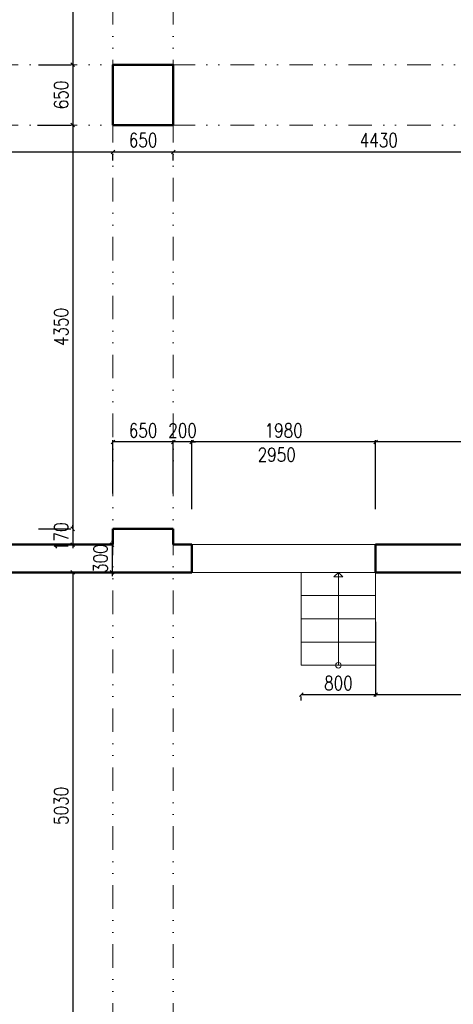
# Model space of a CAD drawing. Header units: millimetres. Extents: x -238874 to 551972, y -298952 to 658415.
# Tile 97 of 256: x 20933 to 25606, y 66047 to 76656. Entities that reach past the tile are written whole.
import ezdxf

# ---------------------------------------------------------------- set-up
doc = ezdxf.new("R2010")
doc.units = ezdxf.units.MM
doc.header["$LTSCALE"] = 20
doc.linetypes.add('DIVIDE', pattern=[31.75, 12.7, -6.35, 0, -6.35, 0, -6.35])
doc.layers.add('KOTY', color=8, linetype='Continuous')
doc.layers.add('NOSNÉ', color=8, linetype='Continuous', lineweight=50)
doc.layers.add('PRUCHODY', color=7, linetype='Continuous', lineweight=18)
doc.styles.add('SIMPLEX', font='SIMPLEX.shx', dxfattribs={"width": 0.8, "bigfont": 'CAD13.shx'})
doc.styles.get("Standard").update_dxf_attribs({"font": 'simplex.shx', "width": 0.8})
doc.dimstyles.new('CKA', dxfattribs={"dimtxt": 200, "dimasz": 40, "dimexe": 20, "dimexo": 0.2, "dimgap": 50, "dimtad": 1, "dimdec": 0, "dimrnd": 1, "dimzin": 0, "dimdsep": 46, "dimtxsty": 'Standard', "dimblk1": 'OBLIQUE', "dimblk2": 'OBLIQUE', "dimsah": 1, "dimcen": 0.09, "dimclrd": 253, "dimclre": 253, "dimclrt": 253, "dimadec": 0, "dimazin": 0, "dimtfac": 1, "dimtdec": 0, "dimtix": 1, "dimtmove": 2, "dimatfit": 3, "dimfxl": 1, "dimtolj": 1, "dimtzin": 0, "dimarcsym": 0})

# ---------------------------------------------------------------- blocks, each defined once
blk = doc.blocks.new('_OBLIQUE')
at = {"color": 0, "linetype": 'ByBlock'}
blk.add_line((-0.5, -0.5), (0.5, 0.5), dxfattribs=at)
blk = doc.blocks.new('*D373')
at = {"layer": 'DEFPOINTS', "color": 0, "transparency": 16777216}
for p in [(21505, 70700), (21505, 65670), (21515, 65670)]:
    blk.add_point(p, dxfattribs=at)
at = {"layer": 'KOTY', "lineweight": -2, "transparency": 16777216}
for p, q in [((21505, 70700), (21505, 65670)), ((21134, 65670), (21485, 65670))]:
    blk.add_line(p, q, dxfattribs=at)
at = {"layer": 'KOTY', "lineweight": -2, "transparency": 16777216, "xscale": 40, "yscale": 40, "zscale": 40}
for p, rotation in [((21505, 70700), 90), ((21505, 65670), 270)]:
    blk.add_blockref('_OBLIQUE', p, dxfattribs=dict(at, rotation=rotation))
at = {"layer": 'KOTY', "transparency": 16777216, "insert": (21380, 68185), "char_height": 150, "attachment_point": 5, "rotation": 90, "style": 'SIMPLEX'}
blk.add_mtext('\\A1;5030', dxfattribs=at)
blk = doc.blocks.new('*D485')
at = {"layer": 'DEFPOINTS', "color": 0, "transparency": 16777216}
for p in [(21515, 80630), (21505, 76170), (21515, 76170)]:
    blk.add_point(p, dxfattribs=at)
at = {"layer": 'KOTY', "lineweight": -2, "transparency": 16777216}
for p, q in [((21505, 80630), (21505, 76170)), ((21134, 76170), (21485, 76170))]:
    blk.add_line(p, q, dxfattribs=at)
at = {"layer": 'KOTY', "lineweight": -2, "transparency": 16777216, "xscale": 40, "yscale": 40, "zscale": 40}
for p, rotation in [((21505, 80630), 90), ((21505, 76170), 270)]:
    blk.add_blockref('_OBLIQUE', p, dxfattribs=dict(at, rotation=rotation))
at = {"layer": 'KOTY', "transparency": 16777216, "insert": (21380, 78400), "char_height": 150, "attachment_point": 5, "rotation": 90, "style": 'SIMPLEX'}
blk.add_mtext('\\A1;4460', dxfattribs=at)
blk = doc.blocks.new('*D489')
at = {"layer": 'DEFPOINTS', "color": 0, "transparency": 16777216}
for p in [(17488, 75520), (21938, 75520), (21938, 75232)]:
    blk.add_point(p, dxfattribs=at)
at = {"layer": 'KOTY', "lineweight": -2, "transparency": 16777216}
for p, q in [((17488, 75232), (21938, 75232)), ((21938, 75139), (21938, 75212))]:
    blk.add_line(p, q, dxfattribs=at)
at = {"layer": 'KOTY', "lineweight": -2, "transparency": 16777216, "xscale": 40, "yscale": 40, "zscale": 40, "rotation": 180}
blk.add_blockref('_OBLIQUE', (17488, 75232), dxfattribs=at)
at = {"layer": 'KOTY', "lineweight": -2, "transparency": 16777216, "xscale": 40, "yscale": 40, "zscale": 40}
blk.add_blockref('_OBLIQUE', (21938, 75232), dxfattribs=at)
at = {"layer": 'KOTY', "transparency": 16777216, "insert": (19713, 75357), "char_height": 150, "attachment_point": 5, "style": 'SIMPLEX'}
blk.add_mtext('\\A1;4450', dxfattribs=at)
blk = doc.blocks.new('*D498')
at = {"layer": 'DEFPOINTS', "color": 0, "transparency": 16777216}
for p in [(21505, 75520), (21505, 71170), (21515, 71170)]:
    blk.add_point(p, dxfattribs=at)
at = {"layer": 'KOTY', "lineweight": -2, "transparency": 16777216}
for p, q in [((21505, 75520), (21505, 71170)), ((21134, 71170), (21485, 71170))]:
    blk.add_line(p, q, dxfattribs=at)
at = {"layer": 'KOTY', "lineweight": -2, "transparency": 16777216, "xscale": 40, "yscale": 40, "zscale": 40}
for p, rotation in [((21505, 75520), 90), ((21505, 71170), 270)]:
    blk.add_blockref('_OBLIQUE', p, dxfattribs=dict(at, rotation=rotation))
at = {"layer": 'KOTY', "transparency": 16777216, "insert": (21380, 73345), "char_height": 150, "attachment_point": 5, "rotation": 90, "style": 'SIMPLEX'}
blk.add_mtext('\\A1;4350', dxfattribs=at)
blk = doc.blocks.new('*D499')
at = {"layer": 'DEFPOINTS', "color": 0, "transparency": 16777216}
for p in [(24768, 70550), (27068, 70550), (24768, 69383)]:
    blk.add_point(p, dxfattribs=at)
at = {"layer": 'KOTY', "lineweight": -2, "transparency": 16777216}
for p, q in [((24768, 70169), (24768, 69363)), ((27068, 69383), (24768, 69383))]:
    blk.add_line(p, q, dxfattribs=at)
at = {"layer": 'KOTY', "lineweight": -2, "transparency": 16777216, "xscale": 40, "yscale": 40, "zscale": 40, "rotation": 180}
blk.add_blockref('_OBLIQUE', (24768, 69383), dxfattribs=at)
at = {"layer": 'KOTY', "lineweight": -2, "transparency": 16777216, "xscale": 40, "yscale": 40, "zscale": 40}
blk.add_blockref('_OBLIQUE', (27068, 69383), dxfattribs=at)
at = {"layer": 'KOTY', "transparency": 16777216, "insert": (25918, 69508), "char_height": 150, "attachment_point": 5, "style": 'SIMPLEX'}
blk.add_mtext('\\A1;2300', dxfattribs=at)
blk = doc.blocks.new('*D500')
at = {"layer": 'DEFPOINTS', "color": 0, "transparency": 16777216}
for p in [(24768, 72106), (24768, 71000), (27068, 71000)]:
    blk.add_point(p, dxfattribs=at)
at = {"layer": 'KOTY', "lineweight": -2, "transparency": 16777216}
for p, q in [((24768, 71381), (24768, 72126)), ((27068, 72106), (24768, 72106))]:
    blk.add_line(p, q, dxfattribs=at)
at = {"layer": 'KOTY', "lineweight": -2, "transparency": 16777216, "xscale": 40, "yscale": 40, "zscale": 40, "rotation": 180}
blk.add_blockref('_OBLIQUE', (24768, 72106), dxfattribs=at)
at = {"layer": 'KOTY', "lineweight": -2, "transparency": 16777216, "xscale": 40, "yscale": 40, "zscale": 40}
blk.add_blockref('_OBLIQUE', (27068, 72106), dxfattribs=at)
at = {"layer": 'KOTY', "transparency": 16777216, "insert": (25918, 72231), "char_height": 150, "attachment_point": 5, "style": 'SIMPLEX'}
blk.add_mtext('\\A1;2300', dxfattribs=at)
blk = doc.blocks.new('*D501')
at = {"layer": 'DEFPOINTS', "color": 0, "transparency": 16777216}
for p in [(24768, 70550), (23968, 69700), (23968, 69383)]:
    blk.add_point(p, dxfattribs=at)
at = {"layer": 'KOTY', "lineweight": -2, "transparency": 16777216}
for p, q in [((24768, 69383), (23968, 69383)), ((23968, 69319), (23968, 69363))]:
    blk.add_line(p, q, dxfattribs=at)
at = {"layer": 'KOTY', "lineweight": -2, "transparency": 16777216, "xscale": 40, "yscale": 40, "zscale": 40, "rotation": 180}
blk.add_blockref('_OBLIQUE', (23968, 69383), dxfattribs=at)
at = {"layer": 'KOTY', "lineweight": -2, "transparency": 16777216, "xscale": 40, "yscale": 40, "zscale": 40}
blk.add_blockref('_OBLIQUE', (24768, 69383), dxfattribs=at)
at = {"layer": 'KOTY', "transparency": 16777216, "insert": (24368, 69508), "char_height": 150, "attachment_point": 5, "style": 'SIMPLEX'}
blk.add_mtext('\\A1;800', dxfattribs=at)
blk = doc.blocks.new('*D502')
at = {"layer": 'DEFPOINTS', "color": 0, "transparency": 16777216}
for p in [(21938, 72106), (21938, 71170), (22588, 71170)]:
    blk.add_point(p, dxfattribs=at)
at = {"layer": 'KOTY', "lineweight": -2, "transparency": 16777216}
for p, q in [((21938, 71551), (21938, 72126)), ((22588, 72106), (21938, 72106))]:
    blk.add_line(p, q, dxfattribs=at)
at = {"layer": 'KOTY', "lineweight": -2, "transparency": 16777216, "xscale": 40, "yscale": 40, "zscale": 40, "rotation": 180}
blk.add_blockref('_OBLIQUE', (21938, 72106), dxfattribs=at)
at = {"layer": 'KOTY', "lineweight": -2, "transparency": 16777216, "xscale": 40, "yscale": 40, "zscale": 40}
blk.add_blockref('_OBLIQUE', (22588, 72106), dxfattribs=at)
at = {"layer": 'KOTY', "transparency": 16777216, "insert": (22263, 72231), "char_height": 150, "attachment_point": 5, "style": 'SIMPLEX'}
blk.add_mtext('\\A1;650', dxfattribs=at)
blk = doc.blocks.new('*D503')
at = {"layer": 'DEFPOINTS', "color": 0, "transparency": 16777216}
for p in [(22588, 72106), (22588, 71170), (22788, 71000)]:
    blk.add_point(p, dxfattribs=at)
at = {"layer": 'KOTY', "lineweight": -2, "transparency": 16777216}
for p, q in [((22588, 72106), (22548, 72106)), ((22588, 71551), (22588, 72126)), ((22788, 72106), (22588, 72106)), ((22788, 72106), (22828, 72106))]:
    blk.add_line(p, q, dxfattribs=at)
at = {"layer": 'KOTY', "lineweight": -2, "transparency": 16777216, "xscale": 40, "yscale": 40, "zscale": 40}
blk.add_blockref('_OBLIQUE', (22588, 72106), dxfattribs=at)
at = {"layer": 'KOTY', "lineweight": -2, "transparency": 16777216, "xscale": 40, "yscale": 40, "zscale": 40, "rotation": 180}
blk.add_blockref('_OBLIQUE', (22788, 72106), dxfattribs=at)
at = {"layer": 'KOTY', "transparency": 16777216, "insert": (22688, 72231), "char_height": 150, "attachment_point": 5, "style": 'SIMPLEX'}
blk.add_mtext('\\A1;200', dxfattribs=at)
blk = doc.blocks.new('*D504')
at = {"layer": 'DEFPOINTS', "color": 0, "transparency": 16777216}
for p in [(22788, 72106), (22788, 71000), (24768, 71000)]:
    blk.add_point(p, dxfattribs=at)
at = {"layer": 'KOTY', "lineweight": -2, "transparency": 16777216}
for p, q in [((22788, 71381), (22788, 72126)), ((24768, 72106), (22788, 72106))]:
    blk.add_line(p, q, dxfattribs=at)
at = {"layer": 'KOTY', "lineweight": -2, "transparency": 16777216, "xscale": 40, "yscale": 40, "zscale": 40, "rotation": 180}
blk.add_blockref('_OBLIQUE', (22788, 72106), dxfattribs=at)
at = {"layer": 'KOTY', "lineweight": -2, "transparency": 16777216, "xscale": 40, "yscale": 40, "zscale": 40}
blk.add_blockref('_OBLIQUE', (24768, 72106), dxfattribs=at)
at = {"layer": 'KOTY', "transparency": 16777216, "insert": (23778, 72231), "char_height": 150, "attachment_point": 5, "style": 'SIMPLEX'}
blk.add_mtext('\\A1;1980', dxfattribs=at)
blk = doc.blocks.new('*D505')
at = {"layer": 'DEFPOINTS', "color": 0, "transparency": 16777216}
for p in [(21928, 71000), (21928, 70700), (21928, 70700)]:
    blk.add_point(p, dxfattribs=at)
at = {"layer": 'KOTY', "lineweight": -2, "transparency": 16777216}
for p, q in [((21928, 71000), (21928, 71040)), ((21928, 71000), (21928, 70700)), ((21547, 70700), (21908, 70700)), ((21928, 70700), (21928, 70660))]:
    blk.add_line(p, q, dxfattribs=at)
at = {"layer": 'KOTY', "lineweight": -2, "transparency": 16777216, "xscale": 40, "yscale": 40, "zscale": 40}
for p, rotation in [((21928, 71000), 270), ((21928, 70700), 90)]:
    blk.add_blockref('_OBLIQUE', p, dxfattribs=dict(at, rotation=rotation))
at = {"layer": 'KOTY', "transparency": 16777216, "insert": (21803, 70850), "char_height": 150, "attachment_point": 5, "rotation": 90, "style": 'SIMPLEX'}
blk.add_mtext('\\A1;300', dxfattribs=at)
blk = doc.blocks.new('*D506')
at = {"layer": 'DEFPOINTS', "color": 0, "transparency": 16777216}
for p in [(21515, 71170), (21505, 71000), (21505, 71000)]:
    blk.add_point(p, dxfattribs=at)
at = {"layer": 'KOTY', "lineweight": -2, "transparency": 16777216}
for p, q in [((21505, 71170), (21505, 71210)), ((21505, 71170), (21505, 71000)), ((21505, 71000), (21505, 70960)), ((21886, 71000), (21525, 71000))]:
    blk.add_line(p, q, dxfattribs=at)
at = {"layer": 'KOTY', "lineweight": -2, "transparency": 16777216, "xscale": 40, "yscale": 40, "zscale": 40}
for p, rotation in [((21505, 71170), 270), ((21505, 71000), 90)]:
    blk.add_blockref('_OBLIQUE', p, dxfattribs=dict(at, rotation=rotation))
at = {"layer": 'KOTY', "transparency": 16777216, "insert": (21380, 71085), "char_height": 150, "attachment_point": 5, "rotation": 90, "style": 'SIMPLEX'}
blk.add_mtext('\\A1;170', dxfattribs=at)
blk = doc.blocks.new('*D513')
at = {"layer": 'DEFPOINTS', "color": 0, "transparency": 16777216}
for p in [(22588, 75520), (27018, 75520), (27018, 75232)]:
    blk.add_point(p, dxfattribs=at)
at = {"layer": 'KOTY', "lineweight": -2, "transparency": 16777216}
for p, q in [((22588, 75232), (27018, 75232)), ((27018, 75139), (27018, 75212))]:
    blk.add_line(p, q, dxfattribs=at)
at = {"layer": 'KOTY', "lineweight": -2, "transparency": 16777216, "xscale": 40, "yscale": 40, "zscale": 40, "rotation": 180}
blk.add_blockref('_OBLIQUE', (22588, 75232), dxfattribs=at)
at = {"layer": 'KOTY', "lineweight": -2, "transparency": 16777216, "xscale": 40, "yscale": 40, "zscale": 40}
blk.add_blockref('_OBLIQUE', (27018, 75232), dxfattribs=at)
at = {"layer": 'KOTY', "transparency": 16777216, "insert": (24803, 75357), "char_height": 150, "attachment_point": 5, "style": 'SIMPLEX'}
blk.add_mtext('\\A1;4430', dxfattribs=at)
blk = doc.blocks.new('*D514')
at = {"layer": 'DEFPOINTS', "color": 0, "transparency": 16777216}
for p in [(21515, 76170), (21505, 75520), (21505, 75520)]:
    blk.add_point(p, dxfattribs=at)
at = {"layer": 'KOTY', "lineweight": -2, "transparency": 16777216}
for p, q in [((21505, 76170), (21505, 75520)), ((21124, 75520), (21485, 75520))]:
    blk.add_line(p, q, dxfattribs=at)
at = {"layer": 'KOTY', "lineweight": -2, "transparency": 16777216, "xscale": 40, "yscale": 40, "zscale": 40}
for p, rotation in [((21505, 76170), 90), ((21505, 75520), 270)]:
    blk.add_blockref('_OBLIQUE', p, dxfattribs=dict(at, rotation=rotation))
at = {"layer": 'KOTY', "transparency": 16777216, "insert": (21380, 75845), "char_height": 150, "attachment_point": 5, "rotation": 90, "style": 'SIMPLEX'}
blk.add_mtext('\\A1;650', dxfattribs=at)
blk = doc.blocks.new('*D515')
at = {"layer": 'DEFPOINTS', "color": 0, "transparency": 16777216}
for p in [(21938, 75520), (22588, 75520), (22588, 75232)]:
    blk.add_point(p, dxfattribs=at)
at = {"layer": 'KOTY', "lineweight": -2, "transparency": 16777216}
for p, q in [((21938, 75232), (22588, 75232)), ((22588, 75139), (22588, 75212))]:
    blk.add_line(p, q, dxfattribs=at)
at = {"layer": 'KOTY', "lineweight": -2, "transparency": 16777216, "xscale": 40, "yscale": 40, "zscale": 40, "rotation": 180}
blk.add_blockref('_OBLIQUE', (21938, 75232), dxfattribs=at)
at = {"layer": 'KOTY', "lineweight": -2, "transparency": 16777216, "xscale": 40, "yscale": 40, "zscale": 40}
blk.add_blockref('_OBLIQUE', (22588, 75232), dxfattribs=at)
at = {"layer": 'KOTY', "transparency": 16777216, "insert": (22263, 75357), "char_height": 150, "attachment_point": 5, "style": 'SIMPLEX'}
blk.add_mtext('\\A1;650', dxfattribs=at)

msp = doc.modelspace()

# ---------------------------------------------------------------- linework, layer by layer
at = {"layer": 'NOSNÉ'}
for p, q in [((22587.962, 76170.047), (21937.962, 76170.047)), ((22587.962, 75520.047), (21937.962, 75520.047)), ((21937.962, 71170.047), (21937.962, 71000.047)), ((22587.962, 71170.047), (21937.962, 71170.047)), ((22587.962, 71000.047), (22587.962, 71170.047)), ((21937.962, 71000.047), (18237.962, 71000.047)), ((22787.962, 71000.047), (22587.962, 71000.047)), ((22587.962, 71000.047), (22787.962, 71000.047)), ((22787.962, 71000.047), (22787.962, 70700.047)), ((27067.962, 71000.047), (24767.962, 71000.047)), ((24767.962, 70700.047), (24767.962, 71000.047)), ((22787.962, 70700.047), (17437.962, 70700.047)), ((22787.962, 70700.047), (22587.962, 70700.047)), ((27067.962, 70700.047), (24767.962, 70700.047))]:
    msp.add_line(p, q, dxfattribs=at)
msp.add_lwpolyline([(21937.962, 75520.047), (22587.962, 75520.047), (22587.962, 76170.047), (21937.962, 76170.047)], close=True, dxfattribs=at)
at = {"layer": 'PRUCHODY', "linetype": 'DIVIDE'}
for p, q in [((21937.962, 65170.047), (21937.962, 80800.047)), ((22587.962, 65170.047), (22587.962, 80800.047)), ((17487.962, 76170.047), (27067.962, 76170.047)), ((17487.962, 75520.047), (27067.962, 75520.047))]:
    msp.add_line(p, q, dxfattribs=at)
at = {"layer": 'PRUCHODY'}
for p, q in [((22787.962, 71000.047), (24767.962, 71000.047)), ((24767.962, 70700.047), (22787.962, 70700.047)), ((23967.962, 69700.047), (23967.962, 70700.047)), ((24367.962, 70700.047), (24318.873, 70652.264)), ((24367.962, 69700.047), (24367.962, 70700.047)), ((24367.962, 70700.047), (24417.051, 70652.264)), ((24767.962, 70700.047), (24767.962, 69700.047)), ((24318.873, 70652.264), (24367.962, 70652.264)), ((24417.051, 70652.264), (24367.962, 70652.264)), ((24767.962, 70450.047), (23967.962, 70450.047)), ((24767.962, 70200.047), (23967.962, 70200.047)), ((24767.962, 69950.047), (23967.962, 69950.047)), ((24767.962, 69700.047), (23967.962, 69700.047))]:
    msp.add_line(p, q, dxfattribs=at)
msp.add_circle((24367.962, 69700.047), 30, dxfattribs=at)

# ---------------------------------------------------------------- texts
at = {"layer": 'KOTY', "insert": (23497.266, 72044.056), "char_height": 150, "width": 1492, "attachment_point": 1}
msp.add_mtext('2950', dxfattribs=at)

# ---------------------------------------------------------------- dimensions: what is measured, and where the dimension line sits
at = {"layer": 'KOTY'}
for base, p1, p2, angle, text, picture, middle in [((21505.063, 76170.047), (21515.063, 80630.047), (21515.063, 76170.047), 270, '4460', '*D485', (21380.063, 78400.047)), ((21505.063, 75520.047), (21515.063, 76170.047), (21505.063, 75520.047), 270, '650', '*D514', (21380.063, 75845.047)), ((21505.063, 71170.047), (21505.063, 75520.047), (21515.063, 71170.047), 270, '4350', '*D498', (21380.063, 73345.047)), ((21937.962, 75231.758), (17487.962, 75520.047), (21937.962, 75520.047), 180, '4450', '*D489', (19712.962, 75356.758)), ((22587.962, 75231.758), (21937.962, 75520.047), (22587.962, 75520.047), 180, '650', '*D515', (22262.962, 75356.758)), ((27017.962, 75231.758), (22587.962, 75520.047), (27017.962, 75520.047), 180, '4430', '*D513', (24802.962, 75356.758)), ((21505.063, 71000.047), (21515.063, 71170.047), (21505.063, 71000.047), 270, '170', '*D506', (21380.063, 71085.047)), ((21927.962, 70700.047), (21927.962, 71000.047), (21927.962, 70700.047), 270, '300', '*D505', (21802.962, 70850.047)), ((21505.063, 65670.047), (21505.063, 70700.047), (21515.063, 65670.047), 270, '5030', '*D373', (21380.063, 68185.047)), ((23967.962, 69382.669), (24767.962, 70550.047), (23967.962, 69700.047), 180, '800', '*D501', (24367.962, 69507.669)), ((24767.962, 69382.669), (27067.962, 70550.047), (24767.962, 70550.047), 180, '2300', '*D499', (25917.962, 69507.669))]:
    dim = msp.add_linear_dim(base=base, p1=p1, p2=p2, angle=angle, text=text, dimstyle='CKA', override={"dimtxt": 150, "dimexo": 380.774374, "dimtxsty": 'SIMPLEX', "dimse1": 1, "dimclrd": 256, "dimclre": 256, "dimclrt": 256}, dxfattribs=at)
    dim.commit()
    dim.dimension.update_dxf_attribs({"geometry": picture, "text_midpoint": middle})
for base, p1, p2, text, picture, middle in [((21937.962, 72105.654), (22587.962, 71170.047), (21937.962, 71170.047), '650', '*D502', (22262.962, 72230.654)), ((22587.962, 72105.654), (22787.962, 71000.047), (22587.962, 71170.047), '200', '*D503', (22687.962, 72230.654)), ((22787.962, 72105.654), (24767.962, 71000.047), (22787.962, 71000.047), '1980', '*D504', (23777.962, 72230.654)), ((24767.962, 72105.654), (27067.962, 71000.047), (24767.962, 71000.047), '2300', '*D500', (25917.962, 72230.654))]:
    dim = msp.add_linear_dim(base=base, p1=p1, p2=p2, text=text, dimstyle='CKA', override={"dimtxt": 150, "dimexo": 380.774374, "dimtxsty": 'SIMPLEX', "dimse1": 1, "dimclrd": 256, "dimclre": 256, "dimclrt": 256}, dxfattribs=at)
    dim.commit()
    dim.dimension.update_dxf_attribs({"geometry": picture, "text_midpoint": middle})

doc.saveas('drawing.dxf')
